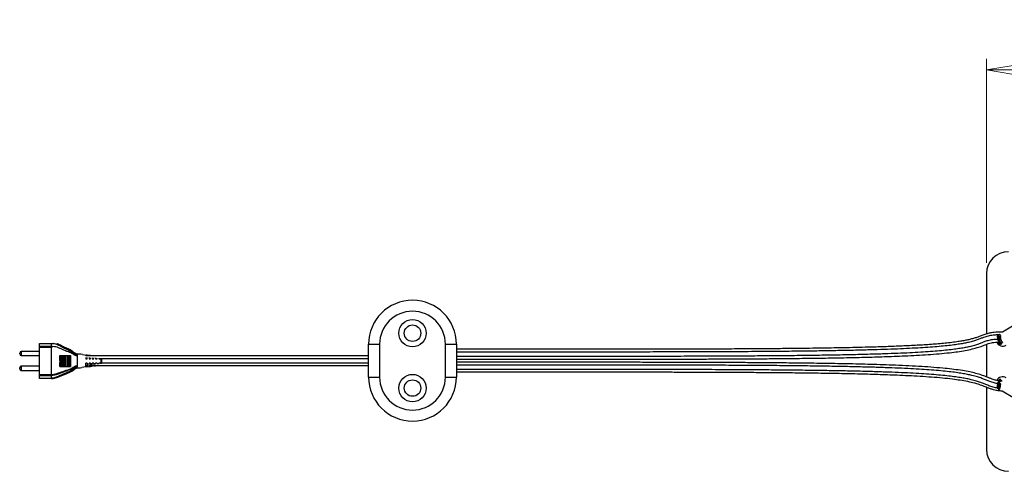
# Model space of a CAD drawing. Header units: millimetres. Extents: x 429 to 903, y 271 to 669.
# Tile 4 of 5: x 601 to 691, y 628 to 669. Entities that reach past the tile are written whole.
import ezdxf

# ---------------------------------------------------------------- set-up
doc = ezdxf.new("R2010")
doc.units = ezdxf.units.MM
doc.styles.add('SLDTEXTSTYLE0', font='TXT', dxfattribs={"width": 0.75})
doc.dimstyles.new('SLDDIMSTYLE0', dxfattribs={"dimtxt": 3.5, "dimasz": 3.556, "dimexe": 0, "dimexo": 0.0625, "dimgap": 0.875, "dimtad": 1, "dimdec": 0, "dimlfac": 10, "dimrnd": 1e-09, "dimzin": 12, "dimdsep": 46, "dimtxsty": 'SLDTEXTSTYLE0', "dimblk1": 'CLOSED', "dimblk2": 'CLOSED', "dimsah": 1, "dimcen": 0.09, "dimadec": 0, "dimazin": 3, "dimtfac": 1, "dimtdec": 0, "dimtofl": 0, "dimtmove": 0, "dimatfit": 3, "dimldrblk": 'CLOSED', "dimfxl": 0, "dimfrac": 2, "dimtolj": 1, "dimtzin": 12, "dimarcsym": 0})

# ---------------------------------------------------------------- blocks, each defined once
blk = doc.blocks.new('_Closed')
at = {"color": 0, "linetype": 'ByBlock', "lineweight": -2}
for p, q in [((-1, 0.166667), (0, 0)), ((-1, 0.166667), (-1, -0.166667)), ((0, 0), (-1, -0.166667)), ((0, 0), (-1, 0))]:
    blk.add_line(p, q, dxfattribs=at)
blk = doc.blocks.new('_D_3')
at = {"color": 7, "linetype": 'Continuous', "lineweight": 0}
for p, q in [((689.282, 646.678), (689.282, 665.231)), ((724.282, 646.678), (724.282, 665.231)), ((689.282, 664.231), (724.282, 664.231))]:
    blk.add_line(p, q, dxfattribs=at)
at = {"color": 7, "linetype": 'Continuous', "lineweight": 18, "xscale": 3.556, "yscale": 3.556, "rotation": 180.0000000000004}
blk.add_blockref('_Closed', (689.282, 664.231, -110.236), dxfattribs=at)
at = {"color": 7, "linetype": 'Continuous', "lineweight": 18, "xscale": 3.556, "yscale": 3.556}
blk.add_blockref('_Closed', (724.282, 664.231, -110.236), dxfattribs=at)
at = {"color": 7, "linetype": 'Continuous', "lineweight": 18, "insert": (702.772, 668.743), "char_height": 3.5, "attachment_point": 1, "style": 'SLDTEXTSTYLE0'}
blk.add_mtext('350', dxfattribs=at)

msp = doc.modelspace()

# ---------------------------------------------------------------- linework, layer by layer
at = {"color": 7, "linetype": 'Continuous', "lineweight": 25}
for p, q in [((689.282, 645.678), (689.282, 640.186)), ((697.74, 644.572), (690.726, 640.354)), ((602.972, 639.322), (604.072, 639.322)), ((602.972, 639.278), (602.972, 639.322)), ((604.073, 639.278), (602.972, 639.278)), ((602.972, 639.066), (602.972, 639.278)), ((602.972, 639.066), (604.072, 639.066)), ((602.972, 638.96), (602.972, 639.066)), ((604.072, 638.96), (602.972, 638.96)), ((602.972, 636.484), (602.972, 638.96)), ((604.072, 639.277), (604.073, 639.278)), ((604.072, 639.066), (604.072, 639.277)), ((604.072, 636.484), (604.072, 638.96)), ((632.972, 639.256), (633.972, 639.256)), ((632.972, 636.256), (632.972, 639.256)), ((633.972, 639.256), (633.972, 636.256)), ((639.972, 639.256), (640.972, 639.256)), ((639.972, 636.256), (639.972, 639.256)), ((640.972, 639.256), (640.972, 636.256)), ((689.282, 639.242), (689.282, 636.278)), ((690.302, 639.742), (690.311, 639.747)), ((690.303, 639.742), (690.311, 639.699)), ((690.548, 639.267), (690.658, 639.288)), ((690.615, 639.382), (690.741, 639.405)), ((601.172, 638.362), (601.172, 638.438)), ((602.972, 638.588), (601.322, 638.588)), ((601.322, 638.212), (602.972, 638.212)), ((604.832, 638.229), (604.858, 638.229)), ((604.858, 638.229), (604.858, 637.229)), ((604.858, 638.229), (604.882, 638.229)), ((604.882, 638.229), (604.882, 637.229)), ((604.882, 638.229), (605.007, 638.229)), ((605.007, 638.229), (605.007, 637.229)), ((605.007, 638.229), (605.031, 638.229)), ((605.031, 638.229), (605.031, 637.229)), ((605.031, 638.229), (605.157, 638.229)), ((605.157, 638.229), (605.157, 637.229)), ((605.157, 638.229), (605.18, 638.229)), ((605.18, 638.229), (605.18, 637.229)), ((605.18, 638.229), (605.306, 638.229)), ((605.306, 638.229), (605.306, 637.229)), ((605.306, 638.229), (605.328, 638.229)), ((605.328, 638.229), (605.328, 637.229)), ((605.328, 638.229), (605.456, 638.229)), ((605.456, 638.229), (605.456, 637.229)), ((605.456, 638.229), (605.477, 638.229)), ((605.477, 638.229), (605.477, 637.229)), ((605.477, 638.229), (605.605, 638.229)), ((605.605, 638.229), (605.605, 637.229)), ((605.605, 638.229), (605.626, 638.229)), ((605.626, 638.229), (605.626, 637.229)), ((605.626, 638.229), (605.755, 638.229)), ((605.755, 638.229), (605.805, 638.229)), ((605.755, 638.229), (605.755, 637.229)), ((605.805, 638.229), (605.805, 637.229)), ((606.891, 638.315), (607.285, 638.26)), ((607.327, 638.253), (607.191, 638.268)), ((607.191, 638.268), (607.191, 638.199)), ((632.972, 638.206), (607.191, 638.206)), ((607.191, 638.045), (607.191, 637.929)), ((607.493, 638.236), (607.285, 638.26)), ((607.327, 638.198), (607.327, 638.253)), ((607.327, 637.929), (607.327, 638.036)), ((607.627, 638.215), (607.491, 638.233)), ((607.491, 638.233), (607.491, 638.206)), ((607.613, 638.222), (607.493, 638.236)), ((607.627, 637.929), (607.627, 638.023)), ((607.927, 637.929), (607.927, 638.009)), ((608.227, 637.929), (608.227, 637.996)), ((608.391, 637.99), (608.391, 637.929)), ((608.527, 637.929), (608.527, 637.985)), ((601.172, 637.021), (601.172, 637.097)), ((602.972, 637.247), (601.322, 637.247)), ((604.829, 637.229), (604.858, 637.229)), ((604.858, 637.229), (604.882, 637.229)), ((604.882, 637.229), (605.007, 637.229)), ((605.007, 637.229), (605.031, 637.229)), ((605.031, 637.229), (605.157, 637.229)), ((605.157, 637.229), (605.18, 637.229)), ((605.18, 637.229), (605.306, 637.229)), ((605.306, 637.229), (605.328, 637.229)), ((605.328, 637.229), (605.456, 637.229)), ((605.456, 637.229), (605.477, 637.229)), ((605.477, 637.229), (605.605, 637.229)), ((605.605, 637.229), (605.626, 637.229)), ((605.626, 637.229), (605.755, 637.229)), ((605.755, 637.229), (605.805, 637.229)), ((607.191, 637.184), (606.836, 637.133)), ((607.191, 637.929), (607.327, 637.929)), ((607.327, 637.529), (607.191, 637.529)), ((607.191, 637.306), (607.327, 637.306)), ((607.327, 637.205), (607.191, 637.19)), ((607.191, 637.184), (607.209, 637.187)), ((607.244, 637.191), (607.209, 637.187)), ((607.261, 637.192), (607.521, 637.223)), ((607.491, 637.929), (607.627, 637.929)), ((607.627, 637.529), (607.491, 637.529)), ((607.491, 637.306), (607.627, 637.306)), ((607.627, 637.242), (607.491, 637.225)), ((607.521, 637.223), (607.627, 637.236)), ((607.627, 637.236), (607.792, 637.256)), ((607.791, 637.27), (607.708, 637.258)), ((607.791, 637.929), (607.927, 637.929)), ((607.927, 637.529), (607.791, 637.529)), ((607.791, 637.306), (607.927, 637.306)), ((607.927, 637.285), (607.791, 637.265)), ((608.038, 637.306), (607.927, 637.29)), ((607.928, 637.272), (608.092, 637.292)), ((608.027, 637.306), (632.972, 637.306)), ((608.091, 637.929), (608.227, 637.929)), ((608.227, 637.529), (608.091, 637.529)), ((608.227, 637.529), (608.227, 637.428)), ((608.391, 637.929), (608.527, 637.929)), ((608.527, 637.529), (608.391, 637.529)), ((608.391, 637.442), (608.391, 637.529)), ((608.527, 637.529), (608.527, 637.451)), ((601.322, 636.871), (602.972, 636.871)), ((602.972, 636.484), (604.072, 636.484)), ((602.972, 636.378), (602.972, 636.484)), ((604.072, 636.378), (602.972, 636.378)), ((602.972, 636.166), (602.972, 636.378)), ((604.072, 636.484), (604.072, 636.484)), ((604.072, 636.166), (604.072, 636.378)), ((604.072, 636.378), (604.072, 636.378)), ((632.972, 636.256), (633.972, 636.256)), ((639.972, 636.256), (640.972, 636.256)), ((602.972, 636.166), (604.072, 636.166)), ((602.972, 636.122), (602.972, 636.166)), ((604.072, 636.122), (602.972, 636.122)), ((604.072, 636.166), (604.072, 636.165)), ((604.072, 636.122), (604.072, 636.122)), ((689.282, 635.344), (689.282, 629.678)), ((690.283, 635.533), (690.292, 635.528)), ((690.445, 635.51), (690.445, 635.514)), ((690.596, 636.024), (690.48, 636.034)), ((690.502, 635.612), (690.515, 635.642)), ((690.687, 635.916), (690.56, 635.927)), ((690.705, 635.015), (699.735, 629.585))]:
    msp.add_line(p, q, dxfattribs=at)
at = {"color": 8, "linetype": 'Continuous', "lineweight": 25}
for p, q in [((690.575, 639.709), (690.521, 639.709)), ((601.322, 638.588), (601.322, 638.212)), ((601.322, 637.247), (601.322, 636.871)), ((607.191, 637.956), (607.327, 637.956)), ((607.491, 637.956), (607.627, 637.956)), ((607.791, 637.956), (607.927, 637.956)), ((608.091, 637.956), (608.227, 637.956)), ((608.391, 637.956), (608.527, 637.956)), ((608.615, 637.556), (632.972, 637.556)), ((608.616, 637.956), (632.972, 637.956)), ((690.561, 635.638), (690.476, 635.646)), ((690.57, 635.238), (690.437, 635.251))]:
    msp.add_line(p, q, dxfattribs=at)
at = {"color": 7, "linetype": 'Continuous', "lineweight": 25, "flags": 128}
msp.add_lwpolyline([(604.699, 636.277), (604.788, 636.304), (605.271, 636.497), (605.746, 636.701), (605.97, 636.842), (606.184, 636.997), (606.341, 637.077), (606.422, 637.093), (606.422, 637.093), (606.422, 637.093)], dxfattribs=at)
at = {"color": 7, "linetype": 'Continuous', "lineweight": 25}
for centre, radius in [((636.972, 640.256), 1.25), ((636.972, 640.256), 0.75), ((636.972, 635.256), 1.25), ((636.972, 635.256), 0.75)]:
    msp.add_circle(centre, radius, dxfattribs=at)
for centre, radius, start, end in [((691.282, 645.678), 2, 90, 180), ((636.972, 639.256), 4, 0, 180), ((636.972, 639.256), 3, 0, 180), ((690.758, 639.672), 0.599, 203.39105, 300.85652), ((690.444, 639.277), 0.489, 99.35595, 105.75631), ((690.467, 639.656), 0.121, 93.1158, 103.80891), ((601.322, 638.438), 0.15, 90, 180), ((601.322, 638.362), 0.15, 180, 270), ((601.322, 637.097), 0.15, 90, 180), ((601.322, 637.021), 0.15, 180, 270), ((636.972, 636.256), 4, 180, 0), ((636.972, 636.256), 3, 180, 0), ((690.751, 635.689), 0.599, 59.15919, 153.73581), ((690.367, 635.901), 0.381, 258.69064, 266.87939), ((690.436, 635.61), 0.0966, 261.24661, 274.71063), ((691.282, 629.678), 2, 180, 270)]:
    msp.add_arc(centre, radius, start, end, dxfattribs=at)
for points, knots in [([(690.726, 640.354), (690.705, 640.354), (690.562, 640.356), (690.315, 640.348), (690.003, 640.326), (689.717, 640.289), (689.458, 640.237), (689.23, 640.174), (688.979, 640.089), (688.713, 639.985), (688.402, 639.87), (688.086, 639.77), (687.749, 639.682), (687.387, 639.604), (686.998, 639.533), (686.327, 639.429), (685.357, 639.32), (684.09, 639.217), (682.77, 639.136), (681.391, 639.071), (679.956, 639.017), (678.235, 638.966), (676.246, 638.921), (674.005, 638.884), (672.223, 638.862), (670.903, 638.849), (670.043, 638.841), (669.203, 638.834), (668.387, 638.828), (667.576, 638.823), (666.732, 638.818), (665.779, 638.813), (664.689, 638.808), (663.456, 638.803), (662.107, 638.799), (660.644, 638.796), (659.068, 638.793), (657.384, 638.791), (655.595, 638.789), (653.705, 638.788), (651.718, 638.787), (649.888, 638.787), (648.232, 638.786), (646.765, 638.786), (645.243, 638.786), (643.654, 638.786), (642.224, 638.786), (641.321, 638.786), (640.972, 638.786)], [0, 0, 0, 0, 0.00125, 0.008515, 0.014664, 0.019924, 0.025904, 0.030967, 0.035329, 0.043962, 0.051602, 0.059434, 0.06744, 0.075484, 0.084016, 0.093107, 0.118648, 0.144396, 0.170542, 0.198427, 0.227317, 0.256434, 0.301247, 0.345905, 0.38985, 0.407288, 0.424363, 0.441021, 0.45721, 0.472884, 0.48921, 0.50738, 0.529528, 0.553963, 0.580688, 0.609684, 0.640914, 0.674305, 0.709759, 0.747206, 0.786572, 0.827827, 0.855912, 0.884932, 0.91501, 0.946357, 0.979296, 1, 1, 1, 1]), ([(690.283, 639.96), (690.283, 639.959), (690.282, 639.935), (690.284, 639.901), (690.286, 639.87)], [0, 0, 0, 0, 0.04951, 1, 1, 1, 1]), ([(690.286, 639.87), (690.286, 639.867), (690.287, 639.834), (690.292, 639.788), (690.302, 639.747), (690.303, 639.742)], [0, 0, 0, 0, 0.054518, 0.879012, 1, 1, 1, 1]), ([(690.426, 640.149), (690.425, 640.146), (690.417, 640.119), (690.41, 640.08), (690.405, 640.046)], [0, 0, 0, 0, 0.1359, 1, 1, 1, 1]), ([(690.439, 639.773), (690.431, 639.824), (690.421, 639.898), (690.422, 640.023), (690.435, 640.116), (690.448, 640.162), (690.452, 640.175)], [0, 0, 0, 0, 0.313796, 0.463522, 0.848306, 1, 1, 1, 1]), ([(690.491, 639.88), (690.491, 639.892), (690.492, 639.915), (690.508, 639.945), (690.528, 639.963), (690.541, 639.97), (690.544, 639.972)], [0, 0, 0, 0, 0.303563, 0.606846, 0.914276, 1, 1, 1, 1]), ([(690.528, 639.685), (690.524, 639.7), (690.508, 639.753), (690.495, 639.821), (690.492, 639.87), (690.491, 639.88)], [0, 0, 0, 0, 0.241255, 0.833632, 1, 1, 1, 1]), ([(690.55, 640.04), (690.55, 640.039), (690.542, 640.006), (690.534, 639.919), (690.547, 639.83), (690.552, 639.791)], [0, 0, 0, 0, 0.001584, 0.563213, 1, 1, 1, 1]), ([(690.552, 639.791), (690.562, 639.752), (690.581, 639.674), (690.631, 639.571), (690.688, 639.484), (690.733, 639.43), (690.749, 639.406), (690.74, 639.408), (690.737, 639.408)], [0, 0, 0, 0, 0.181286, 0.361953, 0.558176, 0.785014, 0.946167, 1, 1, 1, 1]), ([(604.072, 639.322), (604.072, 639.322), (604.127, 639.331), (604.259, 639.34), (604.467, 639.304), (604.715, 639.209), (604.977, 639.063), (605.213, 638.923), (605.485, 638.795), (605.653, 638.706), (605.776, 638.641)], [0, 0, 0, 0, 0.000003, 0.088345, 0.211925, 0.336136, 0.515048, 0.694154, 0.777023, 1, 1, 1, 1]), ([(604.072, 639.322), (604.073, 639.321), (604.074, 639.32), (604.076, 639.306), (604.074, 639.287), (604.073, 639.278)], [0, 0, 0, 0, 0.243949, 0.619637, 1, 1, 1, 1]), ([(606.422, 638.261), (606.421, 638.261), (606.371, 638.263), (606.259, 638.296), (606.058, 638.446), (605.774, 638.629), (605.477, 638.765), (605.205, 638.892), (604.969, 639.029), (604.71, 639.171), (604.467, 639.26), (604.263, 639.295), (604.131, 639.285), (604.072, 639.277), (604.072, 639.277)], [0, 0, 0, 0, 0.001765, 0.057525, 0.131473, 0.289422, 0.447855, 0.507489, 0.635233, 0.762811, 0.847852, 0.932532, 0.999998, 1, 1, 1, 1]), ([(604.072, 639.066), (604.094, 639.063), (604.14, 639.058), (604.182, 639.042), (604.204, 639.034)], [0, 0, 0, 0, 0.474301, 1, 1, 1, 1]), ([(604.204, 639.034), (604.188, 639.03), (604.161, 639.022), (604.125, 639.008), (604.1, 638.995), (604.083, 638.982), (604.076, 638.972), (604.073, 638.965), (604.073, 638.961), (604.072, 638.96)], [0, 0, 0, 0, 0.319436, 0.5389636, 0.7360566, 0.857166, 0.9218574, 0.9752357, 1, 1, 1, 1]), ([(606.422, 638.173), (606.361, 638.184), (606.238, 638.207), (606.082, 638.314), (605.924, 638.413), (605.632, 638.549), (605.3, 638.654), (604.964, 638.821), (604.722, 638.931), (604.47, 639.02), (604.293, 639.03), (604.204, 639.034)], [0, 0, 0, 0, 0.0771593, 0.1548815, 0.2330994, 0.3105262, 0.5562499, 0.6679849, 0.7793865, 0.8893142, 1, 1, 1, 1]), ([(606.422, 638.359), (606.422, 638.359), (606.375, 638.363), (606.24, 638.405), (606.02, 638.594), (605.683, 638.795), (605.272, 638.948), (604.945, 639.128), (604.713, 639.247), (604.596, 639.278), (604.56, 639.288)], [0, 0, 0, 0, 0.000003, 0.069043, 0.198887, 0.411031, 0.628463, 0.82677, 0.94595, 1, 1, 1, 1]), ([(640.972, 637.886), (641.318, 637.886), (642.213, 637.886), (643.626, 637.886), (645.188, 637.886), (646.675, 637.886), (648.235, 637.886), (649.862, 637.887), (651.548, 637.887), (653.181, 637.887), (654.756, 637.888), (656.267, 637.889), (657.672, 637.891), (658.97, 637.893), (660.328, 637.895), (661.776, 637.898), (663.364, 637.903), (664.968, 637.909), (666.599, 637.917), (668.246, 637.927), (669.975, 637.94), (671.779, 637.957), (673.665, 637.98), (675.558, 638.009), (677.444, 638.047), (679.285, 638.095), (680.837, 638.148), (682.123, 638.204), (683.17, 638.258), (684.201, 638.324), (685.186, 638.403), (686.059, 638.492), (686.83, 638.593), (687.506, 638.706), (688.006, 638.818), (688.342, 638.911), (688.56, 638.978), (688.8, 639.06), (689.035, 639.149), (689.262, 639.237), (689.478, 639.311), (689.707, 639.373), (689.963, 639.416), (690.192, 639.441), (690.345, 639.445), (690.401, 639.447)], [0, 0, 0, 0, 0.02068, 0.053492, 0.084521, 0.114092, 0.14241, 0.177795, 0.211386, 0.24324, 0.275432, 0.305564, 0.333595, 0.359484, 0.383182, 0.414782, 0.446124, 0.478159, 0.510727, 0.543647, 0.576712, 0.614172, 0.651625, 0.68966, 0.727624, 0.764732, 0.800183, 0.821087, 0.842423, 0.863577, 0.883926, 0.902924, 0.917878, 0.932798, 0.946976, 0.951994, 0.956885, 0.96298, 0.970243, 0.975375, 0.980601, 0.986111, 0.990853, 0.996636, 1, 1, 1, 1]), ([(690.311, 639.699), (690.311, 639.699), (690.318, 639.664), (690.339, 639.598), (690.372, 639.511), (690.4, 639.448), (690.415, 639.416), (690.418, 639.403), (690.418, 639.405), (690.418, 639.406)], [0, 0, 0, 0, 0.000527, 0.237052, 0.474162, 0.71219, 0.892759, 0.99143, 1, 1, 1, 1]), ([(690.337, 639.444), (690.35, 639.425), (690.382, 639.377), (690.437, 639.322), (690.482, 639.285), (690.51, 639.272), (690.529, 639.265), (690.543, 639.267), (690.547, 639.268)], [0, 0, 0, 0, 0.172465, 0.448199, 0.729106, 0.875395, 0.961519, 1, 1, 1, 1]), ([(690.657, 639.292), (690.66, 639.291), (690.672, 639.289), (690.653, 639.319), (690.602, 639.387), (690.534, 639.497), (690.474, 639.626), (690.451, 639.724), (690.439, 639.773)], [0, 0, 0, 0, 0.050168, 0.213189, 0.439302, 0.63577, 0.817331, 1, 1, 1, 1]), ([(690.612, 639.617), (690.602, 639.619), (690.58, 639.623), (690.553, 639.643), (690.536, 639.665), (690.53, 639.68), (690.528, 639.685)], [0, 0, 0, 0, 0.282258, 0.563674, 0.864712, 1, 1, 1, 1]), ([(604.829, 637.229), (604.832, 637.28), (604.848, 637.531), (604.849, 637.865), (604.836, 638.148), (604.832, 638.229)], [0, 0, 0, 0, 0.151015, 0.755584, 1, 1, 1, 1]), ([(606.891, 638.315), (606.792, 638.327), (606.673, 638.342), (606.542, 638.354), (606.502, 638.357), (606.474, 638.359), (606.456, 638.36), (606.444, 638.361), (606.434, 638.361), (606.428, 638.361), (606.424, 638.36), (606.423, 638.36), (606.423, 638.359), (606.422, 638.359)], [0, 0, 0, 0, 0.624357, 0.744262, 0.825268, 0.880202, 0.917671, 0.943448, 0.961412, 0.980695, 0.988501, 0.996397, 1, 1, 1, 1]), ([(606.422, 638.359), (606.422, 638.345), (606.422, 638.32), (606.422, 638.279), (606.422, 638.261)], [0, 0, 0, 0, 0.5605693, 1, 1, 1, 1]), ([(606.422, 638.261), (606.422, 638.238), (606.422, 638.211), (606.422, 638.178), (606.422, 638.173)], [0, 0, 0, 0, 0.8578715, 1, 1, 1, 1]), ([(606.422, 638.173), (606.422, 638.148), (606.422, 638.093), (606.422, 637.984), (606.422, 637.852), (606.422, 637.713), (606.422, 637.575), (606.422, 637.446), (606.422, 637.351), (606.422, 637.304), (606.422, 637.287)], [0, 0, 0, 0, 0.111726, 0.246443, 0.381218, 0.516186, 0.65123, 0.786307, 0.921501, 1, 1, 1, 1]), ([(606.489, 638.359), (606.485, 638.359), (606.464, 638.36), (606.443, 638.364), (606.427, 638.367)], [0, 0, 0, 0, 0.215952, 1, 1, 1, 1]), ([(607.491, 638.028), (607.491, 638.01), (607.491, 637.981), (607.491, 637.944), (607.491, 637.929)], [0, 0, 0, 0, 0.603765, 1, 1, 1, 1]), ([(607.627, 638.196), (607.627, 638.198), (607.627, 638.219), (607.627, 638.217), (607.627, 638.215)], [0, 0, 0, 0, 0.096493, 1, 1, 1, 1]), ([(607.791, 638.016), (607.791, 638.01), (607.791, 637.987), (607.791, 637.954), (607.791, 637.929)], [0, 0, 0, 0, 0.227548, 1, 1, 1, 1]), ([(608.091, 638.004), (608.091, 638.001), (608.091, 637.982), (608.091, 637.954), (608.091, 637.929)], [0, 0, 0, 0, 0.128778, 1, 1, 1, 1]), ([(604.072, 636.484), (604.072, 636.484), (604.093, 636.486), (604.307, 636.516), (604.707, 636.625), (605.181, 636.797), (605.584, 636.925), (605.91, 637.049), (606.12, 637.197), (606.284, 637.266), (606.348, 637.282), (606.398, 637.286), (606.413, 637.287), (606.421, 637.287), (606.422, 637.287)], [0, 0, 0, 0, 0.000002, 0.024737, 0.259394, 0.494974, 0.631031, 0.766746, 0.912212, 0.937439, 0.981513, 0.990371, 0.998224, 1, 1, 1, 1]), ([(606.422, 637.287), (606.421, 637.287), (606.413, 637.286), (606.398, 637.284), (606.348, 637.276), (606.238, 637.24), (606.089, 637.142), (605.88, 636.993), (605.603, 636.87), (605.255, 636.744), (604.885, 636.603), (604.486, 636.462), (604.21, 636.406), (604.072, 636.378)], [0, 0, 0, 0, 0.0019044, 0.0094464, 0.0181068, 0.0608683, 0.1441758, 0.2279369, 0.3637877, 0.5000654, 0.6669967, 0.8338619, 1, 1, 1, 1]), ([(604.072, 636.165), (604.097, 636.169), (604.252, 636.194), (604.533, 636.276), (604.902, 636.429), (605.235, 636.582), (605.542, 636.71), (605.811, 636.836), (606.012, 636.975), (606.16, 637.094), (606.279, 637.169), (606.372, 637.196), (606.421, 637.198), (606.422, 637.198)], [0, 0, 0, 0, 0.028667, 0.182375, 0.337019, 0.491753, 0.607519, 0.723105, 0.835652, 0.889648, 0.943336, 0.998285, 1, 1, 1, 1]), ([(606.422, 637.287), (606.422, 637.275), (606.422, 637.242), (606.422, 637.215), (606.422, 637.198)], [0, 0, 0, 0, 0.348024, 1, 1, 1, 1]), ([(606.422, 637.093), (606.422, 637.108), (606.422, 637.133), (606.422, 637.179), (606.422, 637.198)], [0, 0, 0, 0, 0.576075, 1, 1, 1, 1]), ([(606.423, 637.093), (606.423, 637.093), (606.423, 637.092), (606.425, 637.092), (606.434, 637.091), (606.475, 637.092), (606.611, 637.105), (606.741, 637.121), (606.836, 637.133)], [0, 0, 0, 0, 0.007273, 0.016172, 0.031775, 0.082914, 0.322883, 1, 1, 1, 1]), ([(607.191, 637.19), (607.191, 637.21), (607.191, 637.242), (607.191, 637.372), (607.191, 637.478), (607.191, 637.529)], [0, 0, 0, 0, 0.449249, 0.734705, 1, 1, 1, 1]), ([(607.327, 637.529), (607.327, 637.476), (607.327, 637.367), (607.327, 637.246), (607.327, 637.22), (607.327, 637.205)], [0, 0, 0, 0, 0.280123, 0.5787881, 1, 1, 1, 1]), ([(607.491, 637.225), (607.491, 637.234), (607.491, 637.251), (607.491, 637.354), (607.491, 637.454), (607.491, 637.515), (607.491, 637.529)], [0, 0, 0, 0, 0.388527, 0.684303, 0.927664, 1, 1, 1, 1]), ([(607.627, 637.529), (607.627, 637.485), (607.627, 637.398), (607.627, 637.305), (607.627, 637.248), (607.627, 637.244), (607.627, 637.242)], [0, 0, 0, 0, 0.239324, 0.47764, 0.752535, 1, 1, 1, 1]), ([(607.791, 637.265), (607.791, 637.264), (607.791, 637.263), (607.791, 637.336), (607.791, 637.437), (607.791, 637.506), (607.791, 637.529)], [0, 0, 0, 0, 0.288928, 0.622257, 0.870996, 1, 1, 1, 1]), ([(607.927, 637.529), (607.927, 637.488), (607.927, 637.405), (607.927, 637.323), (607.927, 637.278), (607.927, 637.283), (607.927, 637.285)], [0, 0, 0, 0, 0.260516, 0.520163, 0.807834, 1, 1, 1, 1]), ([(608.091, 637.421), (608.091, 637.432), (608.091, 637.46), (608.091, 637.503), (608.091, 637.529)], [0, 0, 0, 0, 0.372874, 1, 1, 1, 1]), ([(608.091, 637.306), (608.091, 637.301), (608.091, 637.294), (608.091, 637.307), (608.091, 637.311)], [0, 0, 0, 0, 0.715791, 1, 1, 1, 1]), ([(608.596, 637.457), (608.596, 637.467), (608.596, 637.503), (608.596, 637.596), (608.596, 637.715), (608.596, 637.835), (608.596, 637.928), (608.596, 637.969), (608.596, 637.982)], [0, 0, 0, 0, 0.0814284, 0.2960199, 0.5104046, 0.6913455, 0.9073071, 1, 1, 1, 1]), ([(608.616, 637.956), (608.616, 637.948), (608.616, 637.912), (608.616, 637.829), (608.616, 637.715), (608.616, 637.604), (608.616, 637.526), (608.616, 637.499), (608.616, 637.498)], [0, 0, 0, 0, 0.067473, 0.309104, 0.511619, 0.751621, 0.991707, 1, 1, 1, 1]), ([(690.386, 635.919), (690.367, 635.922), (690.282, 635.933), (690.085, 635.98), (689.822, 636.064), (689.565, 636.166), (689.345, 636.254), (689.14, 636.334), (688.928, 636.411), (688.61, 636.516), (688.178, 636.636), (687.573, 636.767), (686.888, 636.883), (686.111, 636.985), (685.213, 637.079), (684.205, 637.161), (683.076, 637.234), (681.903, 637.295), (680.36, 637.36), (678.477, 637.419), (676.272, 637.47), (674.09, 637.507), (672.345, 637.529), (671.041, 637.543), (670.174, 637.551), (669.328, 637.558), (668.506, 637.564), (667.691, 637.569), (666.846, 637.574), (665.895, 637.579), (664.806, 637.584), (663.573, 637.589), (662.222, 637.593), (660.756, 637.597), (659.176, 637.6), (657.486, 637.602), (655.69, 637.604), (653.792, 637.605), (651.794, 637.606), (649.955, 637.606), (648.289, 637.606), (646.812, 637.606), (645.28, 637.606), (643.68, 637.606), (642.237, 637.606), (641.326, 637.606), (640.972, 637.606)], [0, 0, 0, 0, 0.001126, 0.005198, 0.01265, 0.019074, 0.024217, 0.029345, 0.034617, 0.039981, 0.052639, 0.064907, 0.08045, 0.096962, 0.113913, 0.13621, 0.158799, 0.18261, 0.207255, 0.251962, 0.29587, 0.339654, 0.382751, 0.400423, 0.417736, 0.434634, 0.451068, 0.46699, 0.483382, 0.50164, 0.523922, 0.54853, 0.575468, 0.604721, 0.636251, 0.669986, 0.705829, 0.743708, 0.783552, 0.825327, 0.853778, 0.883185, 0.913675, 0.94546, 0.978874, 1, 1, 1, 1]), ([(605.86, 636.855), (605.846, 636.845), (605.751, 636.775), (605.549, 636.684), (605.242, 636.548), (604.906, 636.392), (604.534, 636.234), (604.252, 636.15), (604.096, 636.125), (604.072, 636.122)], [0, 0, 0, 0, 0.027461, 0.182981, 0.338797, 0.54754, 0.75615, 0.963374, 1, 1, 1, 1]), ([(604.072, 636.484), (604.073, 636.481), (604.073, 636.462), (604.074, 636.422), (604.073, 636.394), (604.072, 636.378)], [0, 0, 0, 0, 0.068779, 0.501415, 1, 1, 1, 1]), ([(604.072, 636.122), (604.073, 636.122), (604.073, 636.122), (604.087, 636.123), (604.119, 636.127), (604.163, 636.132), (604.231, 636.143), (604.37, 636.17), (604.536, 636.215), (604.657, 636.257), (604.701, 636.273)], [0, 0, 0, 0, 0.066061, 0.184477, 0.269783, 0.34289, 0.412269, 0.553048, 0.8369, 1, 1, 1, 1]), ([(640.972, 636.731), (641.32, 636.731), (642.218, 636.731), (643.636, 636.731), (645.202, 636.731), (646.692, 636.731), (648.255, 636.731), (649.885, 636.731), (651.574, 636.73), (653.209, 636.73), (654.786, 636.729), (656.299, 636.728), (657.706, 636.726), (659.005, 636.725), (660.364, 636.722), (661.814, 636.719), (663.403, 636.714), (665.008, 636.708), (666.64, 636.7), (668.289, 636.69), (670.019, 636.677), (671.824, 636.66), (673.712, 636.636), (675.608, 636.606), (677.495, 636.567), (679.337, 636.518), (680.892, 636.463), (682.18, 636.405), (683.228, 636.348), (684.261, 636.279), (685.246, 636.197), (686.118, 636.104), (686.885, 635.999), (687.555, 635.881), (688.049, 635.767), (688.382, 635.672), (688.599, 635.603), (688.847, 635.516), (689.099, 635.418), (689.353, 635.315), (689.607, 635.218), (689.878, 635.132), (690.168, 635.066), (690.447, 635.024), (690.639, 635.017), (690.729, 635.014)], [0, 0, 0, 0, 0.020648, 0.053336, 0.084241, 0.113687, 0.141881, 0.177102, 0.210529, 0.242223, 0.274247, 0.304219, 0.332098, 0.357845, 0.381413, 0.412836, 0.443999, 0.47585, 0.508232, 0.540964, 0.57384, 0.611088, 0.648334, 0.686159, 0.723913, 0.760819, 0.796079, 0.81689, 0.838129, 0.859176, 0.879403, 0.898257, 0.91306, 0.927743, 0.941594, 0.946476, 0.95127, 0.957341, 0.964772, 0.970334, 0.976392, 0.983057, 0.988585, 0.994654, 1, 1, 1, 1]), ([(604.072, 636.122), (604.073, 636.122), (604.073, 636.123), (604.074, 636.133), (604.073, 636.154), (604.072, 636.165)], [0, 0, 0, 0, 0.133768, 0.566878, 1, 1, 1, 1]), ([(690.28, 635.486), (690.28, 635.453), (690.278, 635.389), (690.284, 635.336), (690.287, 635.311)], [0, 0, 0, 0, 0.521299, 1, 1, 1, 1]), ([(690.285, 635.533), (690.282, 635.518), (690.28, 635.502), (690.28, 635.487), (690.28, 635.486)], [0, 0, 0, 0, 0.9333664, 1, 1, 1, 1]), ([(690.304, 635.664), (690.301, 635.649), (690.29, 635.602), (690.282, 635.545), (690.281, 635.508), (690.281, 635.505)], [0, 0, 0, 0, 0.286793, 0.951646, 1, 1, 1, 1]), ([(690.48, 636.033), (690.479, 636.034), (690.471, 636.035), (690.458, 636.031), (690.439, 636.023), (690.413, 636.004), (690.378, 635.973), (690.353, 635.937), (690.345, 635.925)], [0, 0, 0, 0, 0.016367, 0.098022, 0.211757, 0.444835, 0.824205, 1, 1, 1, 1]), ([(690.47, 635.133), (690.459, 635.165), (690.438, 635.23), (690.415, 635.365), (690.419, 635.465), (690.421, 635.515)], [0, 0, 0, 0, 0.337051, 0.667517, 1, 1, 1, 1]), ([(690.421, 635.515), (690.428, 635.565), (690.439, 635.64), (690.475, 635.764), (690.522, 635.873), (690.572, 635.96), (690.603, 636.013), (690.598, 636.02), (690.596, 636.024)], [0, 0, 0, 0, 0.183271, 0.270718, 0.495451, 0.682667, 0.839022, 1, 1, 1, 1]), ([(690.485, 635.415), (690.485, 635.43), (690.483, 635.484), (690.49, 635.553), (690.5, 635.602), (690.502, 635.612)], [0, 0, 0, 0, 0.241255, 0.833632, 1, 1, 1, 1]), ([(690.531, 635.338), (690.527, 635.34), (690.513, 635.347), (690.497, 635.368), (690.487, 635.393), (690.485, 635.41), (690.485, 635.415)], [0, 0, 0, 0, 0.141192, 0.477918, 0.838122, 1, 1, 1, 1]), ([(690.537, 635.509), (690.535, 635.469), (690.531, 635.409), (690.541, 635.359), (690.544, 635.342)], [0, 0, 0, 0, 0.678811, 1, 1, 1, 1]), ([(690.578, 635.684), (690.57, 635.665), (690.55, 635.613), (690.542, 635.55), (690.537, 635.509)], [0, 0, 0, 0, 0.3653582, 1, 1, 1, 1]), ([(690.687, 635.89), (690.641, 635.891), (690.591, 635.891), (690.542, 635.898), (690.539, 635.898)], [0, 0, 0, 0, 0.923724, 1, 1, 1, 1]), ([(690.685, 635.914), (690.686, 635.914), (690.695, 635.917), (690.691, 635.907), (690.68, 635.888), (690.677, 635.884)], [0, 0, 0, 0, 0.157991, 0.820603, 1, 1, 1, 1]), ([(690.362, 635.055), (690.362, 635.054), (690.365, 635.051), (690.372, 635.046), (690.384, 635.039), (690.393, 635.038), (690.395, 635.038)], [0, 0, 0, 0, 0.1118342, 0.5470938, 0.8502666, 1, 1, 1, 1]), ([(690.511, 635.028), (690.511, 635.028), (690.514, 635.025), (690.512, 635.03), (690.509, 635.035)], [0, 0, 0, 0, 0.025154, 1, 1, 1, 1])]:
    msp.add_open_spline(points, degree=3, knots=knots, dxfattribs=at)
at = {"color": 8, "linetype": 'Continuous', "lineweight": 25}
for points, knots in [([(690.269, 640.097), (690.144, 640.09), (689.853, 640.075), (689.423, 639.997), (689.042, 639.88), (688.726, 639.759), (688.424, 639.644), (688.067, 639.526), (687.677, 639.424), (687.257, 639.335), (686.812, 639.257), (686.284, 639.181), (685.662, 639.108), (684.94, 639.038), (684.127, 638.973), (683.225, 638.914), (682.234, 638.861), (681.136, 638.812), (679.932, 638.767), (678.594, 638.727), (677.119, 638.691), (675.509, 638.659), (673.796, 638.632), (671.988, 638.609), (670.097, 638.591), (668.01, 638.575), (665.737, 638.562), (663.287, 638.552), (660.797, 638.546), (657.45, 638.54), (653.276, 638.537), (649.291, 638.537), (646.323, 638.536), (644.342, 638.536), (642.557, 638.536), (641.429, 638.536), (640.972, 638.536)], [0, 0, 0, 0, 0.007518, 0.017478, 0.026824, 0.034137, 0.041881, 0.050669, 0.061205, 0.069573, 0.07927, 0.090521, 0.103534, 0.118471, 0.135487, 0.153547, 0.173629, 0.195792, 0.220045, 0.246366, 0.276503, 0.30882, 0.343183, 0.37943, 0.417347, 0.456708, 0.504609, 0.553734, 0.603644, 0.653949, 0.754422, 0.853882, 0.89294, 0.932367, 0.972645, 1, 1, 1, 1]), ([(690.284, 639.967), (690.284, 639.956), (690.282, 639.914), (690.287, 639.833), (690.298, 639.766), (690.302, 639.742)], [0, 0, 0, 0, 0.178698, 0.702132, 1, 1, 1, 1]), ([(690.311, 639.747), (690.304, 639.796), (690.29, 639.893), (690.294, 640.024), (690.305, 640.088), (690.31, 640.119)], [0, 0, 0, 0, 0.343119, 0.682072, 1, 1, 1, 1]), ([(690.356, 640.167), (690.356, 640.164), (690.352, 640.139), (690.342, 640.049), (690.341, 639.913), (690.356, 639.811), (690.364, 639.759)], [0, 0, 0, 0, 0.042699, 0.375202, 0.686543, 1, 1, 1, 1]), ([(690.568, 640.109), (690.528, 640.11), (690.484, 640.112), (690.441, 640.109), (690.438, 640.108)], [0, 0, 0, 0, 0.918037, 1, 1, 1, 1]), ([(690.311, 639.699), (690.187, 639.693), (689.91, 639.679), (689.503, 639.605), (689.144, 639.495), (688.836, 639.377), (688.529, 639.26), (688.161, 639.138), (687.759, 639.033), (687.326, 638.941), (686.871, 638.862), (686.333, 638.784), (685.704, 638.71), (684.974, 638.639), (684.156, 638.574), (683.249, 638.515), (682.253, 638.461), (681.153, 638.412), (679.946, 638.368), (678.605, 638.327), (677.128, 638.291), (675.516, 638.259), (673.802, 638.232), (671.993, 638.209), (670.1, 638.191), (668.013, 638.175), (665.739, 638.162), (663.288, 638.152), (660.797, 638.146), (657.45, 638.14), (653.277, 638.137), (649.291, 638.137), (646.323, 638.136), (644.342, 638.136), (642.557, 638.136), (641.429, 638.136), (640.972, 638.136)], [0, 0, 0, 0, 0.007474, 0.016622, 0.025375, 0.032547, 0.040426, 0.049521, 0.060419, 0.06902, 0.078933, 0.090375, 0.103547, 0.118613, 0.135736, 0.153875, 0.174019, 0.196229, 0.220516, 0.246859, 0.277011, 0.309332, 0.343691, 0.379928, 0.417829, 0.457168, 0.50504, 0.554129, 0.604002, 0.654265, 0.754651, 0.854019, 0.893041, 0.932431, 0.972671, 1, 1, 1, 1]), ([(690.302, 639.742), (690.311, 639.703), (690.329, 639.626), (690.367, 639.523), (690.405, 639.44), (690.43, 639.385), (690.428, 639.368), (690.399, 639.389), (690.37, 639.416), (690.354, 639.443), (690.352, 639.445)], [0, 0, 0, 0, 0.143649, 0.285551, 0.432017, 0.583554, 0.725415, 0.855595, 0.990684, 1, 1, 1, 1]), ([(690.417, 639.345), (690.44, 639.324), (690.482, 639.286), (690.512, 639.277), (690.506, 639.3), (690.469, 639.358), (690.412, 639.453), (690.35, 639.588), (690.324, 639.696), (690.311, 639.747)], [0, 0, 0, 0, 0.14621, 0.272319, 0.398547, 0.526299, 0.676413, 0.845174, 1, 1, 1, 1]), ([(690.364, 639.759), (690.377, 639.705), (690.404, 639.591), (690.465, 639.45), (690.519, 639.348), (690.55, 639.29), (690.559, 639.264), (690.548, 639.269), (690.547, 639.269)], [0, 0, 0, 0, 0.202851, 0.425466, 0.626403, 0.80075, 0.97586, 1, 1, 1, 1]), ([(605.776, 638.641), (605.893, 638.567), (606.063, 638.458), (606.26, 638.304), (606.371, 638.266), (606.42, 638.261), (606.422, 638.261)], [0, 0, 0, 0, 0.549377, 0.802197, 0.991273, 1, 1, 1, 1]), ([(606.422, 637.198), (606.42, 637.198), (606.372, 637.193), (606.235, 637.147), (606.068, 636.999), (605.927, 636.901), (605.86, 636.855)], [0, 0, 0, 0, 0.009405, 0.220442, 0.636566, 1, 1, 1, 1]), ([(690.304, 635.664), (690.294, 635.665), (690.144, 635.679), (689.865, 635.758), (689.509, 635.881), (689.178, 636.017), (688.837, 636.149), (688.431, 636.286), (687.995, 636.404), (687.533, 636.505), (687.055, 636.592), (686.496, 636.676), (685.847, 636.756), (685.1, 636.832), (684.267, 636.901), (683.348, 636.963), (682.342, 637.02), (681.232, 637.071), (680.017, 637.117), (678.67, 637.159), (677.188, 637.197), (675.571, 637.23), (673.853, 637.257), (672.042, 637.28), (670.147, 637.299), (668.057, 637.315), (665.781, 637.328), (663.328, 637.338), (660.835, 637.344), (657.485, 637.35), (653.306, 637.353), (649.313, 637.354), (646.34, 637.354), (644.354, 637.354), (642.563, 637.354), (641.431, 637.354), (640.972, 637.354)], [0, 0, 0, 0, 0.000603, 0.009107, 0.01802, 0.025653, 0.034166, 0.043981, 0.05562, 0.064705, 0.075078, 0.086945, 0.1005, 0.115909, 0.133334, 0.151721, 0.17208, 0.194474, 0.218917, 0.245392, 0.275659, 0.308076, 0.342514, 0.378816, 0.416772, 0.456161, 0.504085, 0.553225, 0.603151, 0.653472, 0.753999, 0.853562, 0.892678, 0.932176, 0.972537, 1, 1, 1, 1]), ([(690.294, 635.266), (690.268, 635.268), (690.091, 635.284), (689.779, 635.371), (689.406, 635.499), (689.072, 635.636), (688.738, 635.766), (688.344, 635.899), (687.92, 636.013), (687.47, 636.112), (687.001, 636.197), (686.451, 636.28), (685.81, 636.359), (685.07, 636.434), (684.242, 636.502), (683.327, 636.565), (682.325, 636.621), (681.218, 636.672), (680.006, 636.718), (678.661, 636.76), (677.181, 636.798), (675.566, 636.83), (673.849, 636.858), (672.038, 636.881), (670.144, 636.9), (668.055, 636.916), (665.78, 636.929), (663.327, 636.938), (660.835, 636.945), (657.485, 636.951), (653.306, 636.954), (649.313, 636.954), (646.34, 636.955), (644.354, 636.955), (642.563, 636.955), (641.431, 636.955), (640.972, 636.955)], [0, 0, 0, 0, 0.001532, 0.010779, 0.020079, 0.027731, 0.036053, 0.045555, 0.056845, 0.065707, 0.075875, 0.087559, 0.10096, 0.116242, 0.133559, 0.151864, 0.172156, 0.194496, 0.218896, 0.245336, 0.275576, 0.307972, 0.342396, 0.37869, 0.416641, 0.456029, 0.503956, 0.553103, 0.603037, 0.653369, 0.753923, 0.853516, 0.892644, 0.932154, 0.972528, 1, 1, 1, 1]), ([(690.283, 635.533), (690.281, 635.494), (690.277, 635.417), (690.283, 635.34), (690.287, 635.312), (690.287, 635.311)], [0, 0, 0, 0, 0.492187, 0.978389, 1, 1, 1, 1]), ([(690.305, 635.667), (690.301, 635.647), (690.291, 635.604), (690.286, 635.558), (690.283, 635.533)], [0, 0, 0, 0, 0.468702, 1, 1, 1, 1]), ([(690.326, 635.176), (690.321, 635.192), (690.306, 635.243), (690.285, 635.366), (690.29, 635.475), (690.292, 635.528)], [0, 0, 0, 0, 0.191965, 0.613382, 1, 1, 1, 1]), ([(690.292, 635.528), (690.299, 635.577), (690.312, 635.675), (690.355, 635.808), (690.404, 635.919), (690.441, 635.992), (690.447, 636.021), (690.419, 636.008), (690.38, 635.975), (690.354, 635.936), (690.346, 635.925)], [0, 0, 0, 0, 0.139574, 0.277454, 0.422953, 0.580414, 0.702287, 0.824275, 0.947735, 1, 1, 1, 1]), ([(690.346, 635.521), (690.343, 635.466), (690.338, 635.35), (690.359, 635.204), (690.383, 635.103), (690.401, 635.045), (690.397, 635.042), (690.396, 635.04)], [0, 0, 0, 0, 0.214013, 0.448878, 0.660871, 0.844812, 1, 1, 1, 1]), ([(690.48, 636.031), (690.481, 636.032), (690.492, 636.037), (690.485, 636.007), (690.453, 635.934), (690.406, 635.815), (690.366, 635.675), (690.353, 635.573), (690.346, 635.521)], [0, 0, 0, 0, 0.029888, 0.204028, 0.424802, 0.624587, 0.811658, 1, 1, 1, 1])]:
    msp.add_open_spline(points, degree=3, knots=knots, dxfattribs=at)

# ---------------------------------------------------------------- dimensions: what is measured, and where the dimension line sits
at = {"color": 7, "linetype": 'Continuous', "lineweight": 18}
dim = msp.add_linear_dim(base=(724.282, 664.231), p1=(689.282, 645.678), p2=(724.282, 645.678), dimstyle='SLDDIMSTYLE0', dxfattribs=at)
dim.commit()
dim.dimension.update_dxf_attribs({"geometry": '_D_3', "text_midpoint": (706.652, 664.231), "dimtype": 160})

doc.saveas('drawing.dxf')
